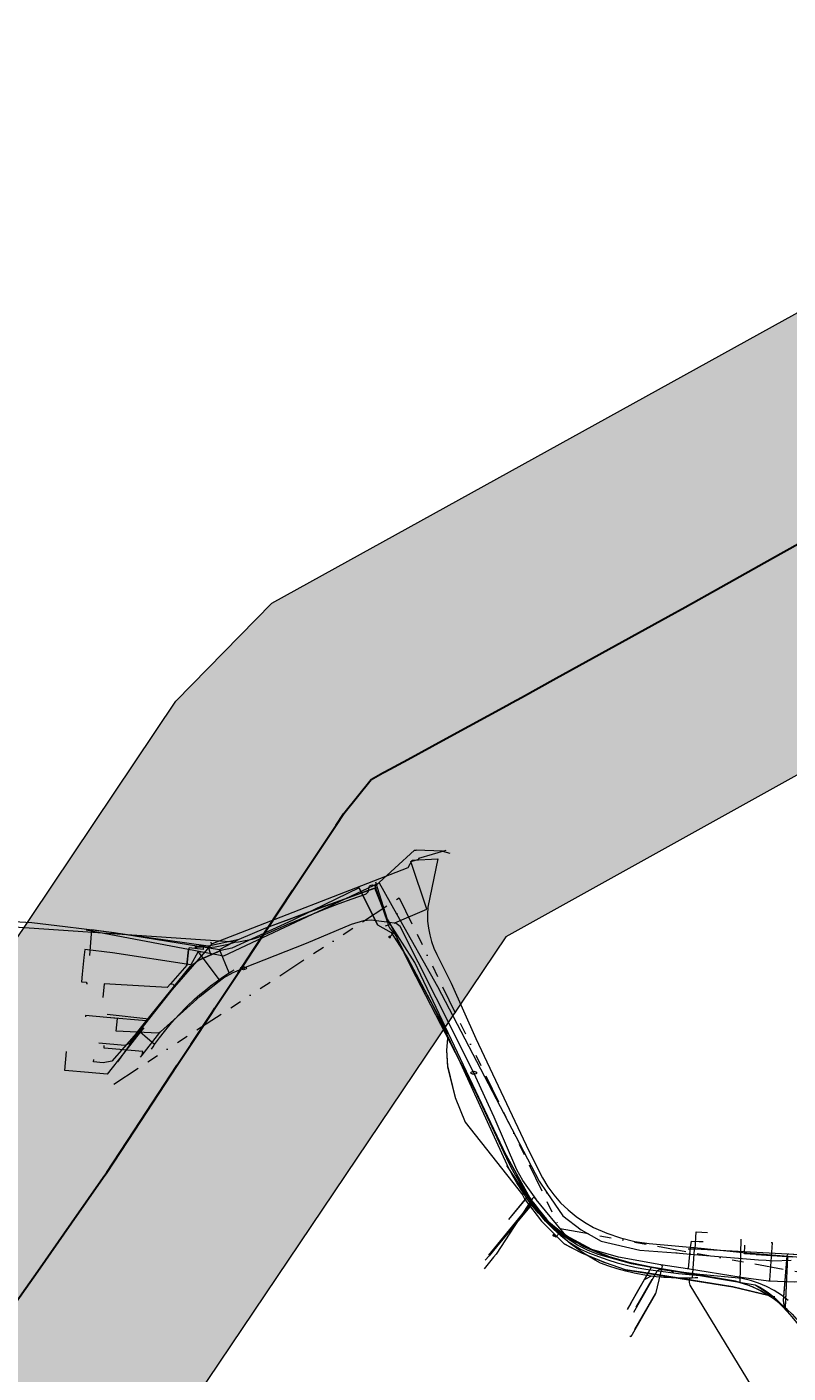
# Model space of a CAD drawing. Header units: metres. Extents: x 191553 to 192958, y 309510 to 310004.
# Tile 29 of 52: x 191735 to 191867, y 309772 to 310004. Entities that reach past the tile are written whole.
import ezdxf
from ezdxf.enums import TextEntityAlignment as Align
from ezdxf.lldxf.tags import DXFTag

# ---------------------------------------------------------------- set-up
doc = ezdxf.new("R2010")
doc.units = ezdxf.units.M
doc.linetypes.add('RI-OVERIG', pattern=[17, 5, -2, 2, -2, 0, -2, 2, -2])
doc.layers.get('0').update_dxf_attribs({"lineweight": 18})
for name, color, linetype, lineweight in [('B-WE-IE-MEUBILAIR_ENEXIS NETBEHEER BV-S', 7, 'Continuous', 18), ('B-WE-KL-BUISLEIDING GEVAARLIJKE INHOUD_OVERIG_254_DEFENSIE PIJPLEIDING ORGANISATIE-G', 20, 'Continuous', 30), ('B-WE-KL-DATA_COAXKABEL_10_ZIGGO BV-G', 90, 'KL-DATA-N', 18), ('B-WE-KL-DATA_COAXKABEL_17_ZIGGO BV-G', 90, 'KL-DATA-N', 18), ('B-WE-KL-DATA_COAXKABEL_7_ZIGGO BV-G', 90, 'KL-DATA-N', 18), ('B-WE-KL-DATA_DUCT_ZIGGO BV-G', 90, 'Continuous', 18), ('B-WE-KL-DATA_KABELBED_KPN BV-G', 90, 'Continuous', 18), ('B-WE-KL-DATA_KABELBED_ZIGGO BV-G', 90, 'Continuous', 18), ('B-WE-KL-DATA_MANTELBUIS_40_ZIGGO BV-G', 90, 'Continuous', 18), ('B-WE-KL-DATA_MANTELBUIS_63_ZIGGO BV-G', 90, 'Continuous', 18), ('B-WE-KL-DATA_MANTELBUIS_75_ZIGGO BV-G', 90, 'Continuous', 18), ('B-WE-KL-ET_LS_DUCT_ENEXIS NETBEHEER BV-G', 190, 'Continuous', 18), ('B-WE-KL-ET_LS_ENEXIS NETBEHEER BV-G', 190, 'KL-LS-N', 18), ('B-WE-KL-ET_LS_KABELBED_ENEXIS NETBEHEER BV-G', 190, 'Continuous', 18), ('B-WE-KL-ET_LS_MANTELBUIS_OVERIG_50_ENEXIS NETBEHEER BV-G', 190, 'Continuous', 18), ('B-WE-KL-GAS_LD_MANTELBUIS_ENEXIS NETBEHEER BV-G', 50, 'Continuous', 18), ('B-WE-KL-GAS_LD_OVERIG_15_ENEXIS NETBEHEER BV-G', 50, 'KL-GAS-LD-N', 18), ('B-WE-KL-GAS_LD_POLYETHYLEEN PE_25_ENEXIS NETBEHEER BV-G', 50, 'KL-GAS-LD-N', 18), ('B-WE-KL-GAS_LD_SLAGVAST PVC_63_ENEXIS NETBEHEER BV-G', 50, 'KL-GAS-LD-N', 18), ('B-WE-KL-GAS_LD_SLAGVAST PVC_90_ENEXIS NETBEHEER BV-G', 50, 'KL-GAS-LD-N', 18), ('B-WE-KL-GAS_LD_STAAL_25_ENEXIS NETBEHEER BV-G', 50, 'KL-GAS-LD-N', 18), ('B-WE-KL-WATER_25_NV WATERLEIDINGMAATSCHAPPIJ LIMBURG-G', 170, 'KL-WATER-N', 18), ('B-WE-KL-WATER_32_NV WATERLEIDINGMAATSCHAPPIJ LIMBURG-G', 170, 'KL-WATER-N', 18), ('B-WE-KL-WATER_33_NV WATERLEIDINGMAATSCHAPPIJ LIMBURG-G', 170, 'KL-WATER-N', 18), ('B-WE-KL-WATER_40_NV WATERLEIDINGMAATSCHAPPIJ LIMBURG-G', 170, 'KL-WATER-N', 18), ('B-WE-KL-WATER_60_NV WATERLEIDINGMAATSCHAPPIJ LIMBURG-G', 170, 'KL-WATER-N', 18), ('B-WE-KL-WATER_MANTELBUIS_75_NV WATERLEIDINGMAATSCHAPPIJ LIMBURG-G', 170, 'Continuous', 18), ('B-WE-KL-WATER_NV WATERLEIDINGMAATSCHAPPIJ LIMBURG-S', 170, 'Continuous', 18), ('B-WE-OG-INFO_ZIGGO BV-G', 7, 'Continuous', 18), ('B-WE-RI-VRIJVERVAL_POLYVINYLCHLORIDE PVC_160_GEMEENTE GULPEN   WITTEM-G', 210, 'RI-OVERIG', 18), ('B-WE-RI-VRIJVERVAL_POLYVINYLCHLORIDE PVC_250_GEMEENTE GULPEN   WITTEM-G', 210, 'RI-OVERIG', 18), ('V-WE-KL-WATER_100_NV WATERLEIDINGMAATSCHAPPIJ LIMBURG-G', 170, 'KL-WATER-V', 18)]:
    doc.layers.add(name, color=color, linetype=linetype, lineweight=lineweight)
doc.layers.add('B-WE-OG-INFO_EIS VOORZORGSMAATREGEL_DEFENSIE PIJPLEIDING ORGANISATIE-GV', color=7, linetype='Continuous', lineweight=18, true_color=0xfa194b)
doc.layers.add('B-WE-OG-INFO_EIS VOORZORGSMAATREGEL_DEFENSIE PIJPLEIDING ORGANISATIE-V', color=7, linetype='Continuous', lineweight=18, true_color=0xfa194b, transparency=0.8)
doc.styles.add('NLCS-ISO', font='NLCS-ISO.ttf')
doc.styles.get("Standard").update_dxf_attribs({"font": 'arial.ttf'})
tags = doc.linetypes.add('KL-DATA-N', pattern='A,4,-1,[101,NLCS.SHX,S=0.5,R=0,X=0,Y=0],-1,4,-1,["D",Standard,S=1,R=0,X=-0.25,Y=-0.5],-1.5', length=12.5).pattern_tags.tags
tags[18] = DXFTag(74, 10)
tags = doc.linetypes.add('KL-GAS-LD-N', pattern='A,4,-1,[69,NLCS.SHX,S=0.5,R=0,X=0,Y=0],-1,4,-1,["L",Standard,S=1,R=0,X=0.25,Y=-0.5],-2', length=13).pattern_tags.tags
tags[18] = DXFTag(74, 10)
tags = doc.linetypes.add('KL-LS-N', pattern='A,4,-1,[103,NLCS.SHX,S=0.75,R=0,X=0,Y=0],-1,4,-1,["L",Standard,S=1,R=0,X=0,Y=-0.5],-2', length=13).pattern_tags.tags
tags[18] = DXFTag(74, 10)
doc.linetypes.add('KL-WATER-N', pattern='A,7,-0.5,[168,NLCS.SHX,S=0.75,R=0,X=0.75,Y=0],-2', length=9.5)
doc.linetypes.add('KL-WATER-V', pattern='A,3.5,[24,NLCS.SHX,S=0.5,R=0,X=0,Y=0],3.5,-0.5,[168,NLCS.SHX,S=0.75,R=0,X=0.75,Y=0],-2', length=9.5)

# ---------------------------------------------------------------- blocks, each defined once
blk = doc.blocks.new('SIE-MEUBILAIR_PAAL_LICHTMAST-SO')
for points in [[(-0.6, 0), (-1, 0)], [(-0.7, 0.7), (-0.4, 0.4)], [(0, 1), (0, 0.6)], [(0.4, 0.4), (0.7, 0.7)], [(1, 0), (0.6, 0)], [(-0.7, -0.7), (-0.4, -0.4)], [(0, -0.6), (0, -1)], [(0.4, -0.4), (0.7, -0.7)]]:
    blk.add_lwpolyline(points)
blk.add_circle((0, 0), 0.5)
blk = doc.blocks.new('SKL-WATER_BRANDKRAAN_BRANDPUT-SO')
at = {"color": 0, "linetype": 'ByBlock', "lineweight": 18}
blk.add_ellipse((0, 0), major_axis=(2.5, 0), ratio=0.54, dxfattribs=at)
at = {"color": 0, "linetype": 'ByBlock', "lineweight": 18, "style": 'NLCS-ISO'}
blk.add_text('bk', height=1.5, dxfattribs=at).set_placement((0.2, 0), align=Align.MIDDLE_CENTER)

msp = doc.modelspace()

# ---------------------------------------------------------------- hatches: boundary and pattern name
at = {"layer": 'B-WE-OG-INFO_EIS VOORZORGSMAATREGEL_DEFENSIE PIJPLEIDING ORGANISATIE-V'}
msp.add_hatch(color=256, dxfattribs=at).paths.add_polyline_path([(191559.474, 309681.359), (191552.654, 309759.043), (191707.607, 309808.061), (191761.021, 309887.701), (191777.588, 309904.629), (191917.744, 309982.027), (192022.38, 310004.121), (192321.604, 309997.559), (192367.947, 309913.961), (192230.015, 309977.244), (191944.453, 309917.209), (191818.045, 309847.011), (191760.65, 309761.767), (191742.147, 309746.103), (191571.989, 309691.682)])

# ---------------------------------------------------------------- linework, layer by layer
at = {"layer": 'B-WE-KL-BUISLEIDING GEVAARLIJKE INHOUD_OVERIG_254_DEFENSIE PIJPLEIDING ORGANISATIE-G', "flags": 128}
for points in [[(191864.078, 309912.363), (191874.909, 309918.432)], [(191855.143, 309907.355), (191864.078, 309912.363)], [(191846.069, 309902.301), (191849.019, 309903.924), (191855.143, 309907.355)], [(191836.981, 309897.299), (191846.069, 309902.301)], [(191826.75, 309891.669), (191836.981, 309897.299)], [(191820.712, 309888.347), (191826.75, 309891.669)], [(191808.371, 309881.608), (191818.187, 309886.957), (191819.128, 309887.475)], [(191819.128, 309887.475), (191820.712, 309888.347)], [(191797.131, 309875.469), (191801.091, 309877.607), (191805.287, 309879.928), (191808.371, 309881.608)], [(191788.709, 309866.291), (191790.041, 309868.288), (191794.782, 309874.144), (191796.809, 309875.295), (191797.131, 309875.469)], [(191781.212, 309855.036), (191781.673, 309855.738), (191788.709, 309866.291)], [(191774.402, 309844.668), (191781.212, 309855.036)], [(191767.786, 309834.673), (191771.801, 309840.709), (191774.402, 309844.668)], [(191761.273, 309824.838), (191763.672, 309828.487), (191767.186, 309833.77)], [(191767.186, 309833.77), (191767.786, 309834.673)], [(191753.826, 309813.509), (191761.273, 309824.838)], [(191748.495, 309805.454), (191749.081, 309806.292), (191753.826, 309813.509)], [(191743.014, 309797.617), (191748.495, 309805.454)], [(191737.17, 309789.263), (191743.014, 309797.617)], [(191731.969, 309781.827), (191737.17, 309789.263)]]:
    msp.add_lwpolyline(points, dxfattribs=at)
at = {"layer": 'B-WE-KL-DATA_COAXKABEL_10_ZIGGO BV-G', "flags": 128}
msp.add_lwpolyline([(191866.702, 309791.796), (191866.288, 309782.938)], dxfattribs=at)
at = {"layer": 'B-WE-KL-DATA_COAXKABEL_17_ZIGGO BV-G', "flags": 128}
for points in [[(191776.598, 309848.573), (191785.994, 309852.033), (191795.42, 309855.397)], [(191818.087, 309809.311), (191822.182, 309801.908), (191822.508, 309801.351), (191822.859, 309800.804), (191823.233, 309800.267), (191823.63, 309799.74), (191824.051, 309799.223), (191824.495, 309798.716), (191824.961, 309798.221), (191825.451, 309797.736), (191825.962, 309797.263), (191826.496, 309796.801), (191827.052, 309796.351), (191827.629, 309795.913), (191828.227, 309795.487), (191828.847, 309795.073), (191829.487, 309794.672), (191830.148, 309794.284), (191830.828, 309793.908), (191831.529, 309793.546), (191832.248, 309793.198), (191832.987, 309792.862), (191833.745, 309792.541), (191834.52, 309792.233), (191835.314, 309791.939), (191836.125, 309791.66), (191836.953, 309791.394), (191837.798, 309791.143), (191838.659, 309790.907), (191839.536, 309790.685), (191840.428, 309790.478), (191841.335, 309790.286), (191842.257, 309790.109), (191851.539, 309788.508), (191857.713, 309787.505)]]:
    msp.add_lwpolyline(points, dxfattribs=at)
at = {"layer": 'B-WE-KL-DATA_COAXKABEL_7_ZIGGO BV-G', "flags": 128}
for points in [[(191746.518, 309848.251), (191766.633, 309845.45)], [(191767.068, 309843.866), (191764.886, 309842.891)], [(191763.534, 309841.917), (191756.306, 309832.959), (191754.243, 309830.378)], [(191756.306, 309832.959), (191755.934, 309832.494)], [(191818.533, 309798.176), (191821.948, 309802.33), (191822.182, 309801.908)], [(191866.702, 309791.796), (191864.233, 309791.923), (191861.733, 309792.077), (191861.234, 309792.11)], [(191839.808, 309784.049), (191843.193, 309789.947), (191851.539, 309788.508)], [(191857.713, 309787.505), (191858.455, 309787.308), (191859.192, 309787.08), (191859.922, 309786.82), (191860.645, 309786.53), (191861.359, 309786.209), (191862.064, 309785.859), (191862.758, 309785.478), (191863.441, 309785.069), (191864.178, 309784.586)], [(191864.178, 309784.586), (191864.899, 309784.069), (191865.603, 309783.52), (191866.288, 309782.938)], [(191866.623, 309782.636), (191867.473, 309781.812), (191868.287, 309780.939)]]:
    msp.add_lwpolyline(points, dxfattribs=at)
at = {"layer": 'B-WE-KL-DATA_DUCT_ZIGGO BV-G', "flags": 128}
for points in [[(191754.243, 309830.378), (191756.756, 309833.517), (191763.534, 309841.917), (191764.886, 309842.891)], [(191821.34, 309801.59), (191824.211, 309797.866), (191828.085, 309793.966), (191831.097, 309792.401), (191835.261, 309790.69)], [(191838.722, 309789.515), (191857.231, 309786.582), (191864.484, 309784.815)]]:
    msp.add_lwpolyline(points, dxfattribs=at)
at = {"layer": 'B-WE-KL-DATA_KABELBED_KPN BV-G', "flags": 128}
for points in [[(191750.996, 309825.435), (191755.434, 309831.607), (191756.363, 309832.802), (191759.266, 309836.536), (191763.918, 309841.868), (191767.364, 309845.818), (191801.179, 309858.978), (191801.858, 309860.217), (191806.269, 309860.462), (191804.536, 309852.111), (191804.475, 309850.91), (191804.511, 309849.707), (191804.645, 309848.512), (191804.875, 309847.331), (191805.2, 309846.173), (191805.618, 309845.045), (191806.126, 309843.955), (191808.59, 309839.018), (191812.872, 309829.436), (191821.997, 309810.06), (191824.336, 309805.364), (191825.269, 309803.846), (191826.325, 309802.412), (191827.498, 309801.071), (191828.779, 309799.833), (191830.16, 309798.707), (191831.629, 309797.7), (191833.178, 309796.82), (191835.476, 309795.808), (191837.854, 309795), (191840.294, 309794.404), (191842.776, 309794.023), (191851.752, 309793.202), (191858.982, 309792.466), (191869.66, 309791.603)], [(191756.363, 309832.802), (191749.18, 309833.571)], [(191866.795, 309784.206), (191865.622, 309785.116), (191864.375, 309785.92), (191863.062, 309786.611), (191861.694, 309787.186), (191860.281, 309787.64), (191858.834, 309787.968), (191851.542, 309788.706), (191845.603, 309789.408), (191839.732, 309790.551), (191833.963, 309792.129), (191832.16, 309792.869), (191830.425, 309793.756), (191828.769, 309794.783), (191827.204, 309795.944), (191825.741, 309797.23), (191824.389, 309798.633), (191823.158, 309800.144), (191822.056, 309801.751), (191818.202, 309807.508)]]:
    msp.add_lwpolyline(points, dxfattribs=at)
at = {"layer": 'B-WE-KL-DATA_KABELBED_ZIGGO BV-G', "flags": 128}
for points in [[(191792.669, 309855.481), (191784.629, 309851.53)], [(191784.629, 309851.53), (191793.117, 309854.575)], [(191793.117, 309854.575), (191792.669, 309855.481)], [(191821.948, 309802.33), (191818.087, 309809.311), (191802.31, 309842.554), (191797.528, 309850.068), (191795.42, 309855.397), (191793.117, 309854.575)], [(191795.844, 309849.056), (191793.117, 309854.575)], [(191767.188, 309845.57), (191771.975, 309846.605), (191776.598, 309848.573), (191784.629, 309851.53)], [(191784.629, 309851.53), (191781.246, 309849.868), (191770.727, 309845.031)], [(191746.185, 309843.793), (191746.518, 309848.251)], [(191766.633, 309845.45), (191767.188, 309845.57)], [(191767.068, 309843.866), (191766.633, 309845.45)], [(191770.727, 309845.031), (191768.786, 309844.633), (191767.068, 309843.866)], [(191767.082, 309846.059), (191767.188, 309845.57)], [(191763.534, 309841.917), (191755.934, 309832.494)], [(191755.934, 309832.494), (191749.137, 309833.073)], [(191754.243, 309830.378), (191750.001, 309825.521), (191748.472, 309825.249)], [(191755.934, 309832.494), (191754.243, 309830.378)], [(191748.472, 309825.249), (191746.802, 309825.391), (191746.836, 309825.79)], [(191818.533, 309798.176), (191821.34, 309801.59)], [(191821.34, 309801.59), (191820.964, 309802.392)], [(191821.34, 309801.59), (191821.948, 309802.33)], [(191843.193, 309789.947), (191839.536, 309790.685), (191836.125, 309791.66), (191832.987, 309792.862), (191830.148, 309794.284), (191827.629, 309795.913), (191825.451, 309797.736), (191823.63, 309799.74), (191822.859, 309800.804), (191821.948, 309802.33)], [(191842.593, 309788.902), (191838.722, 309789.515), (191835.261, 309790.69), (191831.023, 309792.432), (191828.085, 309793.966)], [(191861.234, 309792.11), (191859.248, 309792.277), (191859.297, 309793.757)], [(191861.24, 309792.11), (191866.702, 309791.796)], [(191866.693, 309791.599), (191866.413, 309785.606)], [(191866.702, 309791.796), (191866.693, 309791.599)], [(191866.702, 309791.796), (191867.503, 309791.76)], [(191839.808, 309784.049), (191842.593, 309788.902)], [(191842.593, 309788.902), (191843.193, 309789.947)], [(191863.441, 309785.069), (191857.231, 309786.582), (191842.593, 309788.902)], [(191863.441, 309785.069), (191862.064, 309785.859), (191860.645, 309786.53), (191859.192, 309787.08), (191857.713, 309787.505), (191843.193, 309789.947)], [(191864.484, 309784.815), (191863.441, 309785.069)], [(191866.288, 309782.938), (191864.899, 309784.069), (191863.441, 309785.069)], [(191866.413, 309785.606), (191866.288, 309782.938)], [(191866.623, 309782.636), (191866.288, 309782.938)]]:
    msp.add_lwpolyline(points, dxfattribs=at)
at = {"layer": 'B-WE-KL-DATA_MANTELBUIS_40_ZIGGO BV-G', "flags": 128}
for points in [[(191764.886, 309842.891), (191768.786, 309844.633)], [(191754.243, 309830.378), (191763.534, 309841.917)]]:
    msp.add_lwpolyline(points, dxfattribs=at)
at = {"layer": 'B-WE-KL-DATA_MANTELBUIS_63_ZIGGO BV-G', "flags": 128}
msp.add_lwpolyline([(191807.959, 309829.412), (191807.751, 309827.41), (191807.944, 309824.705), (191809.285, 309819.246)], dxfattribs=at)
at = {"layer": 'B-WE-KL-DATA_MANTELBUIS_75_ZIGGO BV-G', "flags": 128}
msp.add_lwpolyline([(191792.669, 309855.481), (191795.844, 309849.056)], dxfattribs=at)
at = {"layer": 'B-WE-KL-ET_LS_DUCT_ENEXIS NETBEHEER BV-G', "flags": 128}
for points in [[(191797.573, 309849.558), (191795.466, 309855.721)], [(191866.59, 309791.906), (191865.967, 309784.752)]]:
    msp.add_lwpolyline(points, dxfattribs=at)
at = {"layer": 'B-WE-KL-ET_LS_ENEXIS NETBEHEER BV-G', "flags": 128}
for points in [[(191795.466, 309855.721), (191802.252, 309861.969), (191802.547, 309861.966)], [(191807.06, 309861.765), (191808.352, 309861.433)], [(191794.369, 309855.362), (191794.397, 309855.551), (191794.483, 309855.721), (191794.617, 309855.857), (191794.786, 309855.944), (191794.975, 309855.974), (191795.163, 309855.944), (191795.332, 309855.857), (191795.466, 309855.721)], [(191771.221, 309846.093), (191721.225, 309849.465)], [(191797.573, 309849.558), (191797.632, 309849.29), (191797.714, 309849.028), (191797.818, 309848.774), (191797.944, 309848.53), (191798.09, 309848.297), (191798.255, 309848.078), (191798.439, 309847.874), (191798.639, 309847.686), (191798.829, 309847.48), (191798.989, 309847.251), (191799.118, 309847.002)], [(191798.639, 309847.686), (191797.979, 309846.978)], [(191765.82, 309845.368), (191765.76, 309844.812), (191763.306, 309845.091), (191763.239, 309844.739), (191762.947, 309842.127), (191760.086, 309838.875)], [(191765.151, 309845.199), (191764.514, 309845.225)], [(191766.706, 309845.134), (191765.151, 309845.199)], [(191760.086, 309838.875), (191760.585, 309838.846), (191760.775, 309838.424), (191753.046, 309828.593), (191752.239, 309828.242), (191747.756, 309828.623)], [(191748.624, 309838.881), (191748.422, 309836.511)], [(191760.086, 309838.875), (191759.514, 309838.227), (191749.623, 309838.796), (191748.624, 309838.881)], [(191823.768, 309799.789), (191822.312, 309800.885), (191815.022, 309792.012)], [(191826.978, 309796.109), (191827.17, 309795.716), (191826.666, 309795.114)], [(191826.666, 309795.114), (191826.28, 309795.432)], [(191858.484, 309787.337), (191858.695, 309794.777)], [(191895.284, 309793.8), (191892.895, 309793.41), (191890.501, 309793.047), (191888.103, 309792.713), (191885.702, 309792.407), (191883.297, 309792.128), (191880.889, 309791.878), (191878.516, 309791.828), (191876.143, 309791.821), (191873.77, 309791.857), (191871.398, 309791.935), (191869.144, 309792.049), (191866.893, 309792.201), (191866.776, 309792.184), (191866.675, 309792.121), (191866.609, 309792.023), (191866.59, 309791.906), (191865.92, 309784.217)], [(191846.995, 309788.969), (191846.671, 309789.245), (191844.619, 309789.54), (191844.181, 309789.327), (191840.059, 309782.15)], [(191861.082, 309786.899), (191864.135, 309784.935), (191866.632, 309782.3)], [(191865.92, 309784.217), (191866.161, 309783.216), (191866.632, 309782.3)]]:
    msp.add_lwpolyline(points, dxfattribs=at)
at = {"layer": 'B-WE-KL-ET_LS_KABELBED_ENEXIS NETBEHEER BV-G', "flags": 128}
for points in [[(191765.049, 309845.572), (191766.706, 309845.134), (191767.84, 309845.265), (191768.974, 309845.469), (191770.103, 309845.745), (191771.221, 309846.093), (191771.828, 309846.152), (191772.429, 309846.233), (191773.024, 309846.336), (191773.611, 309846.46), (191774.191, 309846.605), (191774.761, 309846.772), (191775.322, 309846.96), (191775.873, 309847.169), (191778.072, 309848.164), (191780.284, 309849.131), (191782.507, 309850.071), (191784.743, 309850.983), (191786.989, 309851.867), (191789.246, 309852.723), (191791.513, 309853.551), (191793.791, 309854.35), (191793.925, 309854.428), (191794.045, 309854.524), (191794.15, 309854.638), (191794.237, 309854.766), (191794.303, 309854.906), (191794.348, 309855.054), (191794.37, 309855.207), (191794.369, 309855.362)], [(191799.118, 309847.002), (191799.213, 309846.739), (191801.633, 309841.82), (191812.686, 309820.44), (191818.524, 309807.892), (191819.095, 309806.827), (191819.691, 309805.776), (191820.311, 309804.739), (191820.956, 309803.717), (191821.624, 309802.711), (191822.316, 309801.72), (191823.031, 309800.746), (191823.768, 309799.789), (191825.04, 309798.24), (191826.372, 309796.741), (191827.667, 309795.39), (191828.237, 309794.873), (191828.817, 309794.368), (191830.948, 309793.08), (191832.489, 309792.391), (191834.056, 309791.765), (191835.647, 309791.202), (191837.26, 309790.704), (191838.891, 309790.27), (191840.538, 309789.902), (191842.199, 309789.601), (191843.87, 309789.366), (191847.827, 309788.863), (191851.539, 309788.508), (191861.082, 309786.899)], [(191861.082, 309786.899), (191861.888, 309786.478), (191862.668, 309786.009), (191863.417, 309785.494), (191864.135, 309784.935), (191864.818, 309784.334), (191865.463, 309783.693), (191866.068, 309783.014), (191866.632, 309782.3)], [(191865.967, 309784.752), (191865.92, 309784.217)], [(191865.92, 309784.217), (191866.01, 309783.709), (191866.161, 309783.216), (191866.369, 309782.744), (191866.632, 309782.3)], [(191866.632, 309782.3), (191867.455, 309781.347), (191868.252, 309780.373), (191869.023, 309779.378), (191869.767, 309778.362), (191870.483, 309777.327), (191871.172, 309776.273), (191871.832, 309775.201), (191872.463, 309774.112), (191872.869, 309773.244), (191873.247, 309772.363), (191873.596, 309771.471)]]:
    msp.add_lwpolyline(points, dxfattribs=at)
at = {"layer": 'B-WE-KL-ET_LS_MANTELBUIS_OVERIG_50_ENEXIS NETBEHEER BV-G', "flags": 128}
for points in [[(191807.06, 309861.765), (191802.547, 309861.966)], [(191762.954, 309842.126), (191763.241, 309844.761)], [(191840.557, 309783.017), (191843.328, 309787.841)]]:
    msp.add_lwpolyline(points, dxfattribs=at)
at = {"layer": 'B-WE-KL-GAS_LD_MANTELBUIS_ENEXIS NETBEHEER BV-G', "flags": 128}
msp.add_lwpolyline([(191839.545, 309783.591), (191841.256, 309786.571)], dxfattribs=at)
at = {"layer": 'B-WE-KL-GAS_LD_OVERIG_15_ENEXIS NETBEHEER BV-G', "flags": 128}
for points in [[(191850.883, 309796.047), (191852.88, 309795.956)], [(191816.407, 309793.462), (191815.125, 309791.926)], [(191815.125, 309791.926), (191814.484, 309791.158)]]:
    msp.add_lwpolyline(points, dxfattribs=at)
at = {"layer": 'B-WE-KL-GAS_LD_POLYETHYLEEN PE_25_ENEXIS NETBEHEER BV-G', "flags": 128}
for points in [[(191749.19, 309823.282), (191745.95, 309823.556)], [(191822.482, 309800.733), (191816.407, 309793.462)], [(191850.747, 309793.038), (191850.883, 309796.047)], [(191843.122, 309788.418), (191841.933, 309787.75), (191839.637, 309783.752)], [(191849.82, 309788.059), (191849.723, 309787.757), (191849.672, 309787.522), (191849.673, 309787.293), (191849.725, 309787.071), (191849.829, 309786.854), (191860.39, 309769.464), (191860.805, 309764.596), (191860.823, 309764.347)]]:
    msp.add_lwpolyline(points, dxfattribs=at)
at = {"layer": 'B-WE-KL-GAS_LD_SLAGVAST PVC_63_ENEXIS NETBEHEER BV-G', "flags": 128}
for points in [[(191768.573, 309844.79), (191771.977, 309846.6), (191776.601, 309848.568), (191785.997, 309852.029), (191794.878, 309855.201)], [(191730.97, 309849.758), (191736.157, 309849.448), (191741.896, 309848.784), (191750.386, 309847.763), (191768.573, 309844.79)], [(191770.252, 309840.785), (191768.573, 309844.79)], [(191757.371, 309828.407), (191758.199, 309829.555), (191759.07, 309830.671), (191760.283, 309832.137), (191761.555, 309833.552), (191762.885, 309834.913), (191764.271, 309836.217), (191765.191, 309837.026), (191766.133, 309837.81), (191767.043, 309838.528), (191767.97, 309839.223), (191769.099, 309840.021), (191770.252, 309840.785)], [(191770.252, 309840.785), (191770.68, 309841.056), (191771.111, 309841.323)], [(191754.88, 309830.513), (191751.965, 309826.832), (191749.19, 309823.282)], [(191755.502, 309831.298), (191754.88, 309830.513)], [(191755.645, 309829.867), (191754.88, 309830.513)], [(191757.371, 309828.407), (191755.645, 309829.867)], [(191756.809, 309827.573), (191757.087, 309827.992), (191757.371, 309828.407)]]:
    msp.add_lwpolyline(points, dxfattribs=at)
at = {"layer": 'B-WE-KL-GAS_LD_SLAGVAST PVC_90_ENEXIS NETBEHEER BV-G', "flags": 128}
for points in [[(191795.521, 309856.492), (191795.819, 309855.537)], [(191794.878, 309855.201), (191795.819, 309855.537)], [(191795.819, 309855.537), (191797.528, 309850.068), (191798.123, 309849.099)], [(191798.123, 309849.099), (191797.163, 309848.819)], [(191821.875, 309801.54), (191820.881, 309802.999), (191819.95, 309804.498), (191819.084, 309806.036), (191818.284, 309807.609), (191809.935, 309825.894), (191805.589, 309834.859), (191800.799, 309843.69), (191798.123, 309849.099)], [(191850.221, 309788.073), (191849.82, 309788.059), (191849.069, 309788.044), (191848.317, 309788.043), (191847.929, 309788.048), (191847.541, 309788.057), (191846.67, 309788.09), (191845.8, 309788.141), (191845.326, 309788.177), (191844.853, 309788.218), (191843.986, 309788.309), (191843.122, 309788.418), (191841.665, 309788.645), (191840.217, 309788.924), (191838.731, 309789.268), (191837.258, 309789.667), (191835.802, 309790.121), (191834.364, 309790.63), (191833.465, 309791.133), (191832.58, 309791.661), (191831.71, 309792.212), (191830.856, 309792.787), (191830.017, 309793.385), (191829.195, 309794.006), (191828.39, 309794.648), (191827.603, 309795.313), (191826.906, 309795.934), (191826.224, 309796.571), (191825.558, 309797.226), (191824.908, 309797.896), (191824.276, 309798.583), (191823.66, 309799.285), (191823.062, 309800.002), (191822.482, 309800.733), (191822.239, 309801.051), (191821.875, 309801.54)], [(191850.544, 309793.045), (191849.545, 309793.08)], [(191850.544, 309793.045), (191850.221, 309788.073)], [(191869.884, 309792.046), (191851.744, 309793.003), (191850.544, 309793.045)], [(191851.22, 309788.124), (191850.721, 309788.095), (191850.221, 309788.073)]]:
    msp.add_lwpolyline(points, dxfattribs=at)
at = {"layer": 'B-WE-KL-GAS_LD_STAAL_25_ENEXIS NETBEHEER BV-G', "flags": 128}
for points in [[(191745.95, 309823.556), (191741.834, 309823.905), (191742.115, 309827.196)], [(191839.637, 309783.752), (191839.001, 309782.641)]]:
    msp.add_lwpolyline(points, dxfattribs=at)
at = {"layer": 'B-WE-KL-WATER_25_NV WATERLEIDINGMAATSCHAPPIJ LIMBURG-G', "flags": 128}
for points in [[(191804.368, 309851.774), (191801.622, 309859.986), (191803.063, 309860.403), (191803.008, 309860.595), (191807.701, 309861.953)], [(191798.713, 309849.371), (191798.761, 309849.378), (191798.861, 309849.393), (191804.368, 309851.774)], [(191763.632, 309842.135), (191750.071, 309844.243), (191745.304, 309844.82), (191745.158, 309843.427), (191744.846, 309840.545), (191744.706, 309839.251), (191745.601, 309839.155), (191745.58, 309838.956), (191745.778, 309838.934)], [(191764.841, 309844.323), (191763.632, 309842.135)], [(191768.541, 309839.362), (191768.541, 309839.612), (191764.938, 309844.41), (191764.841, 309844.323)], [(191765.32, 309844.475), (191765.316, 309844.425), (191765.303, 309844.276)], [(191758.403, 309830.597), (191758.358, 309830.574), (191757.955, 309830.369), (191750.744, 309830.721), (191750.93, 309832.914)], [(191749.324, 309827.686), (191748.627, 309827.745), (191748.664, 309828.244)], [(191755.217, 309826.584), (191755.224, 309826.633), (191755.302, 309827.178)], [(191822.591, 309801.729), (191816.364, 309792.194), (191815.924, 309791.659)], [(191849.909, 309793.329), (191850.104, 309794.464), (191851.402, 309794.405)], [(191847.398, 309792.412), (191847.598, 309792.4)], [(191845.033, 309790.155), (191843.873, 309785.346), (191839.627, 309777.947), (191839.453, 309778.046)]]:
    msp.add_lwpolyline(points, dxfattribs=at)
at = {"layer": 'B-WE-KL-WATER_32_NV WATERLEIDINGMAATSCHAPPIJ LIMBURG-G', "flags": 128}
for points in [[(191755.302, 309827.178), (191749.324, 309827.686)], [(191823.264, 309801.642), (191823.229, 309801.678), (191822.861, 309802.06), (191822.591, 309801.729)], [(191849.389, 309789.647), (191849.432, 309789.672), (191849.563, 309789.746), (191849.909, 309793.329)], [(191863.491, 309787.526), (191863.523, 309787.565), (191863.619, 309787.681), (191864.065, 309794.165), (191863.865, 309794.17)], [(191844.817, 309790.364), (191844.853, 309790.329), (191845.033, 309790.155)]]:
    msp.add_lwpolyline(points, dxfattribs=at)
at = {"layer": 'B-WE-KL-WATER_33_NV WATERLEIDINGMAATSCHAPPIJ LIMBURG-G', "flags": 128}
for points in [[(191799.159, 309850.96), (191799.207, 309850.974), (191799.352, 309851.016)], [(191750.93, 309832.914), (191745.45, 309833.38), (191745.434, 309833.183)], [(191825.133, 309802.86), (191825.101, 309802.821), (191825.006, 309802.705)], [(191851.402, 309794.405), (191852.102, 309794.373)], [(191815.924, 309791.659), (191814.273, 309789.65)], [(191849.899, 309792.171), (191849.901, 309792.221), (191849.904, 309792.271), (191850.004, 309792.267)]]:
    msp.add_lwpolyline(points, dxfattribs=at)
at = {"layer": 'B-WE-KL-WATER_40_NV WATERLEIDINGMAATSCHAPPIJ LIMBURG-G', "flags": 128}
msp.add_lwpolyline([(191754.917, 309826.202), (191755.217, 309826.584), (191758.286, 309830.492), (191758.403, 309830.597), (191765.226, 309836.72), (191768.541, 309839.362), (191769.244, 309839.922), (191770.907, 309840.855), (191772.718, 309841.574)], dxfattribs=at)
at = {"layer": 'B-WE-KL-WATER_60_NV WATERLEIDINGMAATSCHAPPIJ LIMBURG-G', "flags": 128}
msp.add_lwpolyline([(191868.755, 309787.392), (191867.805, 309787.368), (191863.491, 309787.526), (191863.371, 309787.53), (191858.681, 309788.192), (191849.389, 309789.647), (191844.817, 309790.364), (191837.47, 309791.699), (191832.863, 309793.018), (191828.398, 309795.444), (191823.264, 309801.642), (191823.239, 309801.672), (191820.964, 309804.937), (191819.95, 309806.762), (191815.992, 309815.827), (191812.483, 309823.511), (191806.021, 309836.456), (191799.786, 309848.779), (191799.114, 309849.318), (191798.713, 309849.371), (191796.989, 309849.601), (191794.767, 309849.853), (191793.448, 309849.755), (191791.325, 309849.104), (191783.531, 309845.865), (191772.718, 309841.574)], dxfattribs=at)
at = {"layer": 'B-WE-KL-WATER_MANTELBUIS_75_NV WATERLEIDINGMAATSCHAPPIJ LIMBURG-G', "flags": 128}
msp.add_lwpolyline([(191840.327, 309779.167), (191843.873, 309785.346)], dxfattribs=at)
at = {"layer": 'B-WE-OG-INFO_EIS VOORZORGSMAATREGEL_DEFENSIE PIJPLEIDING ORGANISATIE-GV', "flags": 128}
msp.add_lwpolyline([(191559.474, 309681.359), (191552.654, 309759.043), (191707.607, 309808.061), (191761.021, 309887.701), (191777.588, 309904.629), (191917.744, 309982.027), (192022.38, 310004.121), (192321.604, 309997.559), (192367.947, 309913.961), (192230.015, 309977.244), (191944.453, 309917.209), (191818.045, 309847.011), (191760.65, 309761.767), (191742.147, 309746.103), (191571.989, 309691.682)], close=True, dxfattribs=at)
at = {"layer": 'B-WE-OG-INFO_ZIGGO BV-G', "flags": 128}
for points in [[(191795.844, 309849.056), (191798.209, 309847.716), (191801.09, 309843.228), (191807.765, 309830.721), (191807.959, 309829.412)], [(191807.751, 309827.41), (191807.959, 309824.498), (191809.285, 309819.246), (191811.005, 309814.981), (191820.964, 309802.392)]]:
    msp.add_lwpolyline(points, dxfattribs=at)
at = {"layer": 'B-WE-RI-VRIJVERVAL_POLYVINYLCHLORIDE PVC_160_GEMEENTE GULPEN   WITTEM-G', "flags": 128}
msp.add_lwpolyline([(191750.33, 309821.57), (191799.623, 309853.74)], dxfattribs=at)
at = {"layer": 'B-WE-RI-VRIJVERVAL_POLYVINYLCHLORIDE PVC_250_GEMEENTE GULPEN   WITTEM-G', "flags": 128}
for points in [[(191799.623, 309853.74), (191827.391, 309796.632)], [(191827.391, 309796.632), (191875.241, 309787.926)]]:
    msp.add_lwpolyline(points, dxfattribs=at)
at = {"layer": 'V-WE-KL-WATER_100_NV WATERLEIDINGMAATSCHAPPIJ LIMBURG-G', "flags": 128}
for points in [[(191745.553, 309848.187), (191765.32, 309844.475), (191769.338, 309843.72), (191796.15, 309856.29), (191799.159, 309850.96), (191806.229, 309838.439), (191823.797, 309804.829), (191825.133, 309802.86), (191827.858, 309798.841), (191831.018, 309796.388), (191834.508, 309794.433), (191841.177, 309792.898), (191847.398, 309792.412), (191849.899, 309792.171), (191861.695, 309791.208), (191863.003, 309791.135), (191864.142, 309791.071)], [(191864.142, 309791.071), (191867.336, 309791.155)]]:
    msp.add_lwpolyline(points, dxfattribs=at)

# ---------------------------------------------------------------- block references
at = {"layer": 'B-WE-IE-MEUBILAIR_ENEXIS NETBEHEER BV-S', "xscale": 0.2, "yscale": 0.2, "zscale": 0.2}
for p in [(191797.979, 309846.978), (191764.514, 309845.225), (191826.28, 309795.432)]:
    msp.add_blockref('SIE-MEUBILAIR_PAAL_LICHTMAST-SO', p, dxfattribs=at)
at = {"layer": 'B-WE-KL-WATER_NV WATERLEIDINGMAATSCHAPPIJ LIMBURG-S', "xscale": 0.2, "yscale": 0.2, "zscale": 0.2}
for p in [(191772.718, 309841.574), (191812.483, 309823.511)]:
    msp.add_blockref('SKL-WATER_BRANDKRAAN_BRANDPUT-SO', p, dxfattribs=at)

doc.saveas('drawing.dxf')
